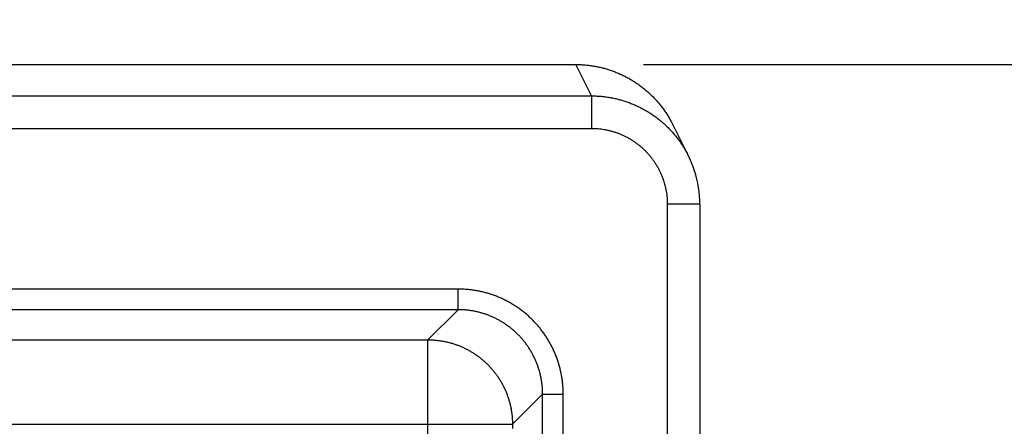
# Model space of a CAD drawing. Header units: inches. Extents: x 0 to 34, y 0 to 22.
# Tile 81 of 126: x 15.641 to 16.55, y 18.633 to 19.009. Entities that reach past the tile are written whole.
import ezdxf

# ---------------------------------------------------------------- set-up
doc = ezdxf.new("R2010")
doc.units = ezdxf.units.IN
doc.header["$LTSCALE"] = 1.87
doc.header["$MEASUREMENT"] = 0
doc.layers.get('0').update_dxf_attribs({"linetype": 'CONTINUOUS'})
doc.layers.add('DIMENSIONS', color=7, linetype='CONTINUOUS')
doc.styles.get("Standard").update_dxf_attribs({"font": 'txt', "width": 0.8})
doc.dimstyles.new('DIMSTYLE_1', dxfattribs={"dimtxt": 0.125, "dimasz": 0.18, "dimexe": 0.18, "dimexo": 0.0625, "dimgap": 0.09, "dimtad": 0, "dimtih": 1, "dimtoh": 1, "dimdec": 3, "dimzin": 4, "dimdsep": 46, "dimtxsty": 'STANDARD', "dimblk": '_FILLED', "dimblk1": '_FILLED', "dimblk2": '_FILLED', "dimcen": 0.09, "dimadec": 0, "dimazin": 0, "dimtp": 0.01, "dimtm": 0.01, "dimtfac": 1, "dimtdec": 3, "dimtofl": 0, "dimtmove": 0, "dimatfit": 3, "dimldrblk": '_FILLED', "dimfxl": 1, "dimtolj": 1, "dimtzin": 4, "dimarcsym": 0})

# ---------------------------------------------------------------- blocks, each defined once
blk = doc.blocks.new('*D5')
at = {"layer": 'DIMENSIONS', "color": 2, "linetype": 'CONTINUOUS'}
blk.add_line((16.13266, 9.34736), (16.95619, 9.34736), dxfattribs=at)
at = {"layer": 'DIMENSIONS', "color": 2, "linetype": 'CONTINUOUS', "width": 0.8}
for s, p in [('[', (17.64369, 9.28486)), (']', (18.34369, 9.28486)), ('9.620', (17.01869, 9.28486)), ('244.35', (17.74369, 9.28486))]:
    blk.add_text(s, height=0.125, dxfattribs=at).set_placement(p)
blk = doc.blocks.new('_FILLED')
at = {"color": 0, "linetype": 'BYBLOCK'}
blk.add_solid([(0, 0), (-1, 0.1736), (-1, -0.1736)], dxfattribs=at)
blk = doc.blocks.new('*D6')
at = {"layer": 'DIMENSIONS', "color": 2, "linetype": 'CONTINUOUS'}
blk.add_line((16.21695, 18.96725), (16.95912, 18.96725), dxfattribs=at)
at = {"layer": 'DIMENSIONS', "color": 2, "linetype": 'CONTINUOUS', "width": 0.8}
for s, p in [('[', (17.54662, 18.90475)), (']', (17.74662, 18.90475)), ('.000', (17.02162, 18.90475)), ('0', (17.64662, 18.90475))]:
    blk.add_text(s, height=0.125, dxfattribs=at).set_placement(p)
blk = doc.blocks.new('*D12')
at = {"layer": 'DIMENSIONS', "color": 2, "linetype": 'CONTINUOUS'}
blk.add_line((15.38663, 18.22825), (16.95889, 18.22825), dxfattribs=at)
at = {"layer": 'DIMENSIONS', "color": 2, "linetype": 'CONTINUOUS', "width": 0.8}
for s, p in [('.739', (17.02139, 18.16575)), ('[', (17.54639, 18.16575)), ('18.77', (17.64639, 18.16575)), (']', (18.14639, 18.16575))]:
    blk.add_text(s, height=0.125, dxfattribs=at).set_placement(p)
blk = doc.blocks.new('*D13')
at = {"layer": 'DIMENSIONS', "color": 2, "linetype": 'CONTINUOUS'}
blk.add_line((15.38663, 17.29825), (16.95861, 17.29825), dxfattribs=at)
at = {"layer": 'DIMENSIONS', "color": 2, "linetype": 'CONTINUOUS', "width": 0.8}
for s, p in [('[', (17.64611, 17.23575)), (']', (18.24611, 17.23575)), ('1.669', (17.02111, 17.23575)), ('42.39', (17.74611, 17.23575))]:
    blk.add_text(s, height=0.125, dxfattribs=at).set_placement(p)
blk = doc.blocks.new('*D14')
at = {"layer": 'DIMENSIONS', "color": 2, "linetype": 'CONTINUOUS'}
blk.add_line((15.38663, 16.36825), (16.95833, 16.36825), dxfattribs=at)
at = {"layer": 'DIMENSIONS', "color": 2, "linetype": 'CONTINUOUS', "width": 0.8}
for s, p in [('[', (17.64583, 16.30575)), (']', (18.24583, 16.30575)), ('2.599', (17.02083, 16.30575)), ('66.01', (17.74583, 16.30575))]:
    blk.add_text(s, height=0.125, dxfattribs=at).set_placement(p)
blk = doc.blocks.new('*D15')
at = {"layer": 'DIMENSIONS', "color": 2, "linetype": 'CONTINUOUS'}
blk.add_line((15.38663, 15.43825), (16.95804, 15.43825), dxfattribs=at)
at = {"layer": 'DIMENSIONS', "color": 2, "linetype": 'CONTINUOUS', "width": 0.8}
for s, p in [('3.529', (17.02054, 15.37575)), ('[', (17.64554, 15.37575)), ('89.64', (17.74554, 15.37575)), (']', (18.24554, 15.37575))]:
    blk.add_text(s, height=0.125, dxfattribs=at).set_placement(p)
blk = doc.blocks.new('*D16')
at = {"layer": 'DIMENSIONS', "color": 2, "linetype": 'CONTINUOUS'}
blk.add_line((15.38663, 14.50825), (16.95776, 14.50825), dxfattribs=at)
at = {"layer": 'DIMENSIONS', "color": 2, "linetype": 'CONTINUOUS', "width": 0.8}
for s, p in [('[', (17.64526, 14.44575)), (']', (18.34526, 14.44575)), ('4.459', (17.02026, 14.44575)), ('113.26', (17.74526, 14.44575))]:
    blk.add_text(s, height=0.125, dxfattribs=at).set_placement(p)
blk = doc.blocks.new('*D17')
at = {"layer": 'DIMENSIONS', "color": 2, "linetype": 'CONTINUOUS'}
blk.add_line((15.38663, 13.57825), (16.95748, 13.57825), dxfattribs=at)
at = {"layer": 'DIMENSIONS', "color": 2, "linetype": 'CONTINUOUS', "width": 0.8}
for s, p in [('[', (17.64498, 13.51575)), (']', (18.34498, 13.51575)), ('5.389', (17.01998, 13.51575)), ('136.88', (17.74498, 13.51575))]:
    blk.add_text(s, height=0.125, dxfattribs=at).set_placement(p)
blk = doc.blocks.new('*D18')
at = {"layer": 'DIMENSIONS', "color": 2, "linetype": 'CONTINUOUS'}
blk.add_line((15.38663, 12.64825), (16.95719, 12.64825), dxfattribs=at)
at = {"layer": 'DIMENSIONS', "color": 2, "linetype": 'CONTINUOUS', "width": 0.8}
for s, p in [('6.319', (17.01969, 12.58575)), ('[', (17.64469, 12.58575)), ('160.5', (17.74469, 12.58575)), (']', (18.24469, 12.58575))]:
    blk.add_text(s, height=0.125, dxfattribs=at).set_placement(p)
blk = doc.blocks.new('*D19')
at = {"layer": 'DIMENSIONS', "color": 2, "linetype": 'CONTINUOUS'}
blk.add_line((15.38663, 11.71825), (16.95691, 11.71825), dxfattribs=at)
at = {"layer": 'DIMENSIONS', "color": 2, "linetype": 'CONTINUOUS', "width": 0.8}
for s, p in [('[', (17.64441, 11.65575)), (']', (18.34441, 11.65575)), ('7.249', (17.01941, 11.65575)), ('184.12', (17.74441, 11.65575))]:
    blk.add_text(s, height=0.125, dxfattribs=at).set_placement(p)
blk = doc.blocks.new('*D20')
at = {"layer": 'DIMENSIONS', "color": 2, "linetype": 'CONTINUOUS'}
blk.add_line((15.71228, 11.04125), (16.9567, 11.04125), dxfattribs=at)
at = {"layer": 'DIMENSIONS', "color": 2, "linetype": 'CONTINUOUS', "width": 0.8}
for s, p in [('[', (17.6442, 10.97875)), (']', (18.3442, 10.97875)), ('7.926', (17.0192, 10.97875)), ('201.32', (17.7442, 10.97875))]:
    blk.add_text(s, height=0.125, dxfattribs=at).set_placement(p)

msp = doc.modelspace()

# ---------------------------------------------------------------- linework, layer by layer
at = {"color": 7, "linetype": 'CONTINUOUS'}
for p, q in [((13.86342, 18.96725), (16.15445, 18.96725)), ((16.1689, 18.93829), (16.15442, 18.96725)), ((12.90045, 18.93829), (16.1689, 18.93829)), ((16.1689, 18.93829), (16.1689, 18.90829)), ((16.25836, 18.883), (16.24387, 18.91197)), ((12.90045, 18.90829), (16.1689, 18.90829)), ((16.23892, 18.83827), (16.23892, 18.55456)), ((16.26892, 18.83827), (16.23892, 18.83827)), ((16.26892, 18.83827), (16.26892, 18.55474)), ((16.04586, 18.75992), (13.02349, 18.75992)), ((16.04586, 18.74093), (16.04586, 18.75992)), ((16.04586, 18.74093), (13.02349, 18.74093)), ((16.01805, 18.71311), (16.04586, 18.74093)), ((13.05131, 18.71311), (16.01805, 18.71311)), ((16.01805, 18.5534), (16.01805, 18.71311)), ((16.09603, 18.63512), (16.12385, 18.66294)), ((16.12385, 11.27257), (16.12385, 18.66294)), ((16.12385, 18.66294), (16.14285, 18.66294)), ((16.14285, 11.27257), (16.14285, 18.66294)), ((12.97332, 18.63512), (16.09603, 18.63512)), ((16.09603, 18.63512), (16.09603, 18.63138))]:
    msp.add_line(p, q, dxfattribs=at)
msp.add_lwpolyline([(16.26891, 18.83827), (16.26885, 18.84198), (16.26862, 18.84592), (16.26824, 18.84984), (16.26771, 18.85374), (16.26703, 18.85762), (16.26619, 18.86147), (16.2652, 18.86528), (16.26406, 18.86905), (16.26277, 18.87278), (16.26134, 18.87645), (16.25976, 18.88006), (16.25836, 18.883)], dxfattribs=at)
for points, knots in [([(16.15445, 18.96725), (16.15575, 18.96725), (16.15836, 18.9672), (16.16227, 18.96697), (16.16618, 18.96659), (16.17007, 18.96605), (16.17394, 18.96536), (16.17777, 18.96452), (16.18157, 18.96353), (16.18533, 18.96239), (16.18904, 18.9611), (16.1927, 18.95967), (16.1963, 18.95809), (16.19984, 18.95638), (16.2033, 18.95453), (16.20669, 18.95254), (16.21, 18.95042), (16.21322, 18.94818), (16.21635, 18.9458), (16.21939, 18.94331), (16.22233, 18.9407), (16.22516, 18.93798), (16.22788, 18.93515), (16.23049, 18.93221), (16.23298, 18.92917), (16.23535, 18.92604), (16.2376, 18.92282), (16.23972, 18.91951), (16.2417, 18.91612), (16.24306, 18.91359), (16.24376, 18.91219), (16.24387, 18.91197)], [0, 0, 0, 0, 0.035256, 0.070689, 0.106142, 0.141632, 0.177114, 0.212596, 0.248067, 0.283549, 0.319027, 0.354508, 0.389989, 0.425467, 0.460951, 0.496428, 0.531914, 0.567391, 0.602878, 0.638358, 0.673844, 0.709328, 0.744812, 0.7803, 0.815782, 0.851273, 0.886752, 0.922235, 0.957716, 0.993193, 1, 1, 1, 1]), ([(16.1689, 18.93829), (16.17021, 18.93829), (16.17283, 18.93823), (16.17675, 18.938), (16.18066, 18.93762), (16.18456, 18.93708), (16.18842, 18.93639), (16.19226, 18.93555), (16.19606, 18.93455), (16.19982, 18.93341), (16.20354, 18.93213), (16.20719, 18.93069), (16.21079, 18.92912), (16.21433, 18.9274), (16.21779, 18.92555), (16.22118, 18.92356), (16.22449, 18.92145), (16.22771, 18.9192), (16.23084, 18.91683), (16.23388, 18.91434), (16.23681, 18.91173), (16.23964, 18.90901), (16.24236, 18.90618), (16.24497, 18.90324), (16.24746, 18.90021), (16.24983, 18.89708), (16.25208, 18.89386), (16.25419, 18.89055), (16.25618, 18.88716), (16.25754, 18.88463), (16.25824, 18.88323), (16.25836, 18.883)], [0, 0, 0, 0, 0.035479, 0.070958, 0.106436, 0.141912, 0.177387, 0.212864, 0.248342, 0.283822, 0.319304, 0.354788, 0.390267, 0.425736, 0.461199, 0.496665, 0.532132, 0.567594, 0.603049, 0.638503, 0.673959, 0.709414, 0.744866, 0.780315, 0.815762, 0.851213, 0.88667, 0.922134, 0.957596, 0.993056, 1, 1, 1, 1]), ([(16.1689, 18.90829), (16.16989, 18.90829), (16.17187, 18.90825), (16.17484, 18.90806), (16.1778, 18.90774), (16.18074, 18.9073), (16.18366, 18.90674), (16.18655, 18.90605), (16.18941, 18.90524), (16.19223, 18.90431), (16.19501, 18.90326), (16.19775, 18.90209), (16.20043, 18.90081), (16.20306, 18.89942), (16.20562, 18.89791), (16.20812, 18.8963), (16.21054, 18.89458), (16.2129, 18.89277), (16.21517, 18.89085), (16.21736, 18.88884), (16.21946, 18.88673), (16.22147, 18.88455), (16.22339, 18.88227), (16.22521, 18.87992), (16.22692, 18.87749), (16.22854, 18.87499), (16.23004, 18.87243), (16.23144, 18.86981), (16.23272, 18.86712), (16.23388, 18.86439), (16.23494, 18.8616), (16.23587, 18.85878), (16.23668, 18.85592), (16.23736, 18.85303), (16.23793, 18.85011), (16.23837, 18.84717), (16.23868, 18.84421), (16.23887, 18.84124), (16.23892, 18.83926), (16.23892, 18.83827)], [0, 0, 0, 0, 0.027024, 0.054055, 0.081085, 0.108107, 0.135118, 0.162126, 0.189141, 0.216167, 0.243204, 0.270241, 0.297267, 0.324286, 0.351309, 0.378336, 0.405362, 0.432385, 0.45941, 0.486438, 0.513466, 0.540493, 0.567518, 0.594542, 0.621569, 0.648597, 0.675622, 0.702646, 0.729678, 0.75672, 0.783761, 0.810792, 0.837812, 0.864827, 0.891844, 0.918872, 0.945911, 0.972955, 1, 1, 1, 1]), ([(16.14285, 18.66294), (16.14285, 18.66421), (16.1428, 18.66674), (16.14258, 18.67054), (16.1422, 18.67433), (16.14168, 18.67811), (16.14101, 18.68186), (16.1402, 18.68558), (16.13923, 18.68927), (16.13813, 18.69291), (16.13688, 18.69651), (16.13549, 18.70006), (16.13396, 18.70355), (16.1323, 18.70698), (16.13051, 18.71034), (16.12858, 18.71363), (16.12653, 18.71683), (16.12435, 18.71996), (16.12205, 18.723), (16.11963, 18.72594), (16.1171, 18.72879), (16.11446, 18.73153), (16.11172, 18.73418), (16.10887, 18.73671), (16.10593, 18.73912), (16.10289, 18.74142), (16.09976, 18.7436), (16.09656, 18.74565), (16.09327, 18.74758), (16.08991, 18.74937), (16.08648, 18.75104), (16.08299, 18.75256), (16.07944, 18.75395), (16.07584, 18.7552), (16.0722, 18.75631), (16.06851, 18.75727), (16.06479, 18.75808), (16.06104, 18.75875), (16.05727, 18.75928), (16.05347, 18.75965), (16.04967, 18.75987), (16.04713, 18.75992), (16.04586, 18.75992)], [0, 0, 0, 0, 0.024965, 0.049956, 0.074961, 0.099969, 0.124969, 0.149963, 0.174958, 0.199958, 0.224968, 0.249986, 0.275, 0.299999, 0.32499, 0.349989, 0.374995, 0.399997, 0.424993, 0.449989, 0.474988, 0.499988, 0.524986, 0.549983, 0.574978, 0.599974, 0.624974, 0.649975, 0.674972, 0.699965, 0.724965, 0.749979, 0.774997, 0.800006, 0.825006, 0.85, 0.874994, 0.899995, 0.925003, 0.950013, 0.975015, 1, 1, 1, 1]), ([(16.12385, 18.66294), (16.12385, 18.66401), (16.12381, 18.66616), (16.12361, 18.66938), (16.12328, 18.67259), (16.12281, 18.67578), (16.12222, 18.67895), (16.12149, 18.68209), (16.12063, 18.6852), (16.11965, 18.68828), (16.11854, 18.6913), (16.1173, 18.69428), (16.11595, 18.69721), (16.11447, 18.70008), (16.11288, 18.70288), (16.11117, 18.70562), (16.10935, 18.70828), (16.10743, 18.71086), (16.10539, 18.71336), (16.10326, 18.71578), (16.10103, 18.7181), (16.0987, 18.72033), (16.09629, 18.72247), (16.09379, 18.7245), (16.09121, 18.72643), (16.08854, 18.72824), (16.08581, 18.72995), (16.08301, 18.73154), (16.08014, 18.73302), (16.07721, 18.73438), (16.07423, 18.73561), (16.07121, 18.73672), (16.06813, 18.7377), (16.06502, 18.73856), (16.06188, 18.73929), (16.05871, 18.73988), (16.05552, 18.74035), (16.05231, 18.74068), (16.04909, 18.74088), (16.04694, 18.74093), (16.04586, 18.74093)], [0, 0, 0, 0, 0.026322, 0.052641, 0.078959, 0.105278, 0.131601, 0.157928, 0.184252, 0.210574, 0.236899, 0.263224, 0.289544, 0.315858, 0.342172, 0.368487, 0.394797, 0.4211, 0.4474, 0.473701, 0.500002, 0.5263, 0.552594, 0.578887, 0.605183, 0.631489, 0.657799, 0.684108, 0.710417, 0.736734, 0.763059, 0.789386, 0.815711, 0.842038, 0.868367, 0.894695, 0.92102, 0.947345, 0.973672, 1, 1, 1, 1]), ([(16.01805, 18.71311), (16.01912, 18.71311), (16.02127, 18.71306), (16.02449, 18.71286), (16.02769, 18.71253), (16.03088, 18.71206), (16.03405, 18.71147), (16.03719, 18.71074), (16.0403, 18.70988), (16.04337, 18.7089), (16.0464, 18.70779), (16.04938, 18.70655), (16.0523, 18.7052), (16.05517, 18.70372), (16.05797, 18.70213), (16.06071, 18.70042), (16.06337, 18.6986), (16.06596, 18.69667), (16.06846, 18.69464), (16.07088, 18.6925), (16.0732, 18.69027), (16.07543, 18.68794), (16.07757, 18.68553), (16.0796, 18.68302), (16.08153, 18.68044), (16.08335, 18.67778), (16.08506, 18.67504), (16.08665, 18.67224), (16.08812, 18.66937), (16.08948, 18.66645), (16.09072, 18.66347), (16.09183, 18.66044), (16.09281, 18.65737), (16.09367, 18.65426), (16.09439, 18.65112), (16.09499, 18.64795), (16.09546, 18.64476), (16.09579, 18.64156), (16.09599, 18.63834), (16.09603, 18.63619), (16.09603, 18.63512)], [0, 0, 0, 0, 0.026315, 0.05263, 0.078945, 0.105261, 0.131577, 0.157893, 0.184209, 0.210526, 0.236843, 0.263161, 0.289478, 0.315796, 0.342114, 0.368432, 0.39475, 0.421068, 0.447387, 0.473705, 0.500023, 0.526342, 0.55266, 0.578978, 0.605297, 0.631615, 0.657932, 0.68425, 0.710567, 0.736885, 0.763203, 0.789519, 0.815835, 0.842151, 0.868467, 0.894785, 0.921098, 0.947404, 0.973703, 1, 1, 1, 1])]:
    msp.add_open_spline(points, degree=3, knots=knots, dxfattribs=at)

# ---------------------------------------------------------------- dimensions: what is measured, and where the dimension line sits
at = {"layer": 'DIMENSIONS', "color": 2, "linetype": 'CONTINUOUS'}
for feature_location, offset, origin, picture, middle in [((16.2169501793, 18.9672521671), (0.7421681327, 0), (16.1544501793, 18.9672521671), '*D6', (17.434118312, 18.9672521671)), ((15.38663, 18.22825), (1.57226, 0), (15.32413, 18.96725), '*D12', (17.63389, 18.22825)), ((15.38663, 17.29825), (1.57198, 0), (15.32413, 18.96725), '*D13', (17.68361, 17.29825)), ((15.38663, 16.36825), (1.57169, 0), (15.32413, 18.96725), '*D14', (17.68333, 16.36825)), ((15.38663, 15.43825), (1.57141, 0), (15.32413, 18.96725), '*D15', (17.68304, 15.43825)), ((15.38663, 14.50825), (1.57112, 0), (15.32413, 18.96725), '*D16', (17.73276, 14.50825)), ((15.38663, 13.57825), (1.57084, 0), (15.32413, 18.96725), '*D17', (17.73248, 13.57825)), ((15.38663, 12.64825), (1.57056, 0), (15.32413, 18.96725), '*D18', (17.68219, 12.64825)), ((15.38663, 11.71825), (1.57027, 0), (15.32413, 18.96725), '*D19', (17.73191, 11.71825)), ((15.71228, 11.04125), (1.24442, 0), (15.64978, 18.96725), '*D20', (17.7317, 11.04125)), ((16.13266, 9.34736), (0.82353, 0), (16.15445, 18.96725), '*D5', (17.73119, 9.34736))]:
    dim = msp.add_ordinate_dim(feature_location=feature_location, offset=offset, dtype=0, origin=origin, dimstyle='DIMSTYLE_1', dxfattribs=at)
    dim.commit()
    dim.dimension.update_dxf_attribs({"geometry": picture, "text_midpoint": middle})

doc.saveas('drawing.dxf')
